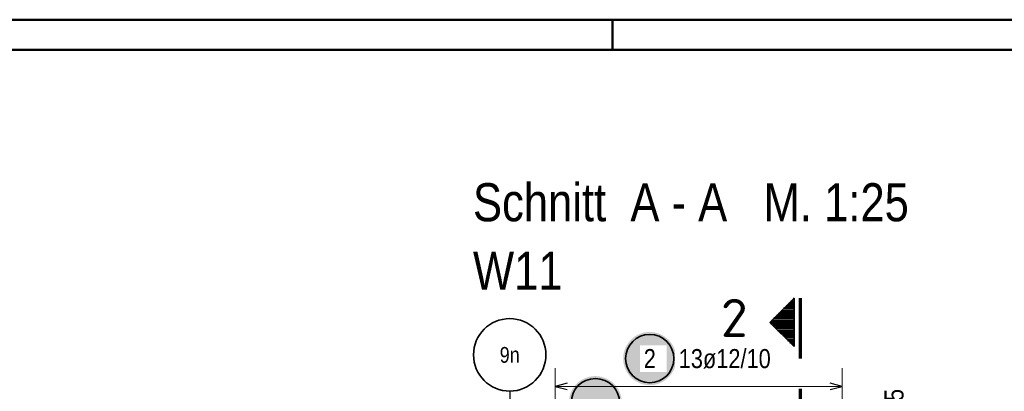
# Model space of a CAD drawing. Header units: millimetres. Extents: x -20 to 91, y -4 to 50.
# Tile 22 of 41: x 16 to 24, y 39 to 42. Entities that reach past the tile are written whole.
import ezdxf
from ezdxf.enums import TextEntityAlignment as Align

# ---------------------------------------------------------------- set-up
doc = ezdxf.new("R2010")
doc.units = ezdxf.units.MM
doc.linetypes.add('DASHDOTX2', pattern=[2, 1, -0.5, 0, -0.5])
doc.layers.add('Achsen', color=7, linetype='Continuous', lineweight=20)
doc.layers.add('Bewehrung', color=7, linetype='Continuous', lineweight=20)
doc.styles.add('Arial Narrow', font='ARIALN.TTF')
doc.styles.add('isocp', font='isocp', dxfattribs={"width": 1.1})

msp = doc.modelspace()

# ---------------------------------------------------------------- hatches: boundary and pattern name
at = {"lineweight": 50}
h = msp.add_hatch(dxfattribs=at)
h.set_pattern_fill('Mau', color=4, scale=0.01, style=0, pattern_type=2)
h.set_pattern_definition([(0, (0, 0), (0, 0.02), [])])
h.paths.add_polyline_path([(22.504025, 39.746322), (22.304025, 39.546322), (22.504025, 39.346322)])
at = {"lineweight": 25, "true_color": 0xffffff}
msp.add_hatch(color=7, dxfattribs=at).paths.add_polyline_path([(21.078452, 38.881746), (21.078318, 38.889423), (21.077916, 38.897092), (21.077247, 38.904742), (21.076311, 38.912364), (21.07511, 38.919948), (21.073645, 38.927486), (21.071917, 38.934968), (21.06993, 38.942386), (21.067685, 38.949729), (21.065185, 38.95699), (21.062433, 38.964159), (21.059432, 38.971228), (21.056187, 38.978187), (21.052701, 38.985029), (21.048978, 38.991746), (21.045023, 38.998328), (21.040841, 39.004768), (21.036436, 39.011058), (21.031815, 39.017191), (21.026982, 39.023159), (21.021944, 39.028954), (21.016707, 39.03457), (21.011277, 39.04), (21.005661, 39.045237), (20.999866, 39.050275), (20.993898, 39.055108), (20.987765, 39.059729), (20.981475, 39.064134), (20.975035, 39.068316), (20.968452, 39.072271), (20.961736, 39.075994), (20.954894, 39.07948), (20.947934, 39.082726), (20.940866, 39.085726), (20.933697, 39.088478), (20.926436, 39.090978), (20.919093, 39.093223), (20.911675, 39.095211), (20.904193, 39.096938), (20.896655, 39.098403), (20.88907, 39.099605), (20.881449, 39.10054), (20.873799, 39.10121), (20.86613, 39.101612), (20.858452, 39.101746), (20.850774, 39.101612), (20.843106, 39.10121), (20.835456, 39.10054), (20.827834, 39.099605), (20.82025, 39.098403), (20.812712, 39.096938), (20.80523, 39.095211), (20.797812, 39.093223), (20.790469, 39.090978), (20.783208, 39.088478), (20.776039, 39.085726), (20.76897, 39.082726), (20.762011, 39.07948), (20.755169, 39.075994), (20.748452, 39.072271), (20.74187, 39.068316), (20.73543, 39.064134), (20.72914, 39.059729), (20.723007, 39.055108), (20.717039, 39.050275), (20.711244, 39.045237), (20.705627, 39.04), (20.700198, 39.03457), (20.69496, 39.028954), (20.689923, 39.023159), (20.68509, 39.017191), (20.680469, 39.011058), (20.676064, 39.004768), (20.671882, 38.998328), (20.667927, 38.991746), (20.664204, 38.985029), (20.660718, 38.978187), (20.657472, 38.971228), (20.654472, 38.964159), (20.65172, 38.95699), (20.64922, 38.949729), (20.646975, 38.942386), (20.644987, 38.934968), (20.64326, 38.927486), (20.641795, 38.919948), (20.640593, 38.912364), (20.639658, 38.904742), (20.638988, 38.897092), (20.638586, 38.889423), (20.638452, 38.881746), (20.638586, 38.874068), (20.638988, 38.866399), (20.639658, 38.858749), (20.640593, 38.851127), (20.641795, 38.843543), (20.64326, 38.836005), (20.644987, 38.828523), (20.646975, 38.821105), (20.64922, 38.813762), (20.65172, 38.806501), (20.654472, 38.799332), (20.657472, 38.792264), (20.660718, 38.785304), (20.664204, 38.778462), (20.667927, 38.771746), (20.671882, 38.765163), (20.676064, 38.758723), (20.680469, 38.752433), (20.68509, 38.7463), (20.689923, 38.740332), (20.69496, 38.734537), (20.700198, 38.728921), (20.705627, 38.723491), (20.711244, 38.718254), (20.717039, 38.713216), (20.723007, 38.708383), (20.72914, 38.703762), (20.73543, 38.699357), (20.74187, 38.695175), (20.748452, 38.69122), (20.755169, 38.687497), (20.762011, 38.684011), (20.76897, 38.680766), (20.776039, 38.677765), (20.783208, 38.675013), (20.790469, 38.672513), (20.797812, 38.670268), (20.80523, 38.668281), (20.812712, 38.666553), (20.82025, 38.665088), (20.827834, 38.663887), (20.835456, 38.662951), (20.843106, 38.662281), (20.850774, 38.66188), (20.858452, 38.661746), (20.86613, 38.66188), (20.873799, 38.662281), (20.881449, 38.662951), (20.88907, 38.663887), (20.896655, 38.665088), (20.904193, 38.666553), (20.911675, 38.668281), (20.919093, 38.670268), (20.926436, 38.672513), (20.933697, 38.675013), (20.940866, 38.677765), (20.947934, 38.680766), (20.954894, 38.684011), (20.961736, 38.687497), (20.968452, 38.69122), (20.975035, 38.695175), (20.981475, 38.699357), (20.987765, 38.703762), (20.993898, 38.708383), (20.999866, 38.713216), (21.005661, 38.718254), (21.011277, 38.723491), (21.016707, 38.728921), (21.021944, 38.734537), (21.026982, 38.740332), (21.031815, 38.7463), (21.036436, 38.752433), (21.040841, 38.758723), (21.045023, 38.765163), (21.048978, 38.771746), (21.052701, 38.778462), (21.056187, 38.785304), (21.059432, 38.792264), (21.062433, 38.799332), (21.065185, 38.806501), (21.067685, 38.813762), (21.06993, 38.821105), (21.071917, 38.828523), (21.073645, 38.836005), (21.07511, 38.843543), (21.076311, 38.851127), (21.077247, 38.858749), (21.077916, 38.866399)])
at = {"layer": 'Bewehrung', "lineweight": 25, "true_color": 0xffffff}
msp.add_hatch(color=7, dxfattribs=at).paths.add_polyline_path([(21.528969, 39.246729), (21.528835, 39.254407), (21.528433, 39.262076), (21.527764, 39.269726), (21.526828, 39.277348), (21.525626, 39.284932), (21.524161, 39.29247), (21.522434, 39.299952), (21.520446, 39.30737), (21.518201, 39.314713), (21.515701, 39.321974), (21.512949, 39.329143), (21.509949, 39.336211), (21.506703, 39.343171), (21.503217, 39.350013), (21.499494, 39.356729), (21.495539, 39.363312), (21.491357, 39.369752), (21.486952, 39.376042), (21.482331, 39.382175), (21.477498, 39.388143), (21.472461, 39.393938), (21.467223, 39.399554), (21.461794, 39.404984), (21.456177, 39.410221), (21.450382, 39.415259), (21.444414, 39.420092), (21.438281, 39.424713), (21.431991, 39.429118), (21.425551, 39.4333), (21.418969, 39.437255), (21.412252, 39.440978), (21.40541, 39.444464), (21.398451, 39.447709), (21.391382, 39.45071), (21.384213, 39.453462), (21.376952, 39.455962), (21.369609, 39.458207), (21.362192, 39.460194), (21.354709, 39.461922), (21.347171, 39.463387), (21.339587, 39.464588), (21.331965, 39.465524), (21.324315, 39.466194), (21.316647, 39.466595), (21.308969, 39.466729), (21.301291, 39.466595), (21.293622, 39.466194), (21.285972, 39.465524), (21.278351, 39.464588), (21.270766, 39.463387), (21.263228, 39.461922), (21.255746, 39.460194), (21.248328, 39.458207), (21.240985, 39.455962), (21.233724, 39.453462), (21.226555, 39.45071), (21.219487, 39.447709), (21.212527, 39.444464), (21.205685, 39.440978), (21.198969, 39.437255), (21.192386, 39.4333), (21.185946, 39.429118), (21.179656, 39.424713), (21.173523, 39.420092), (21.167555, 39.415259), (21.16176, 39.410221), (21.156144, 39.404984), (21.150714, 39.399554), (21.145477, 39.393938), (21.140439, 39.388143), (21.135606, 39.382175), (21.130985, 39.376042), (21.12658, 39.369752), (21.122398, 39.363312), (21.118443, 39.356729), (21.11472, 39.350013), (21.111234, 39.343171), (21.107989, 39.336211), (21.104988, 39.329143), (21.102236, 39.321974), (21.099736, 39.314713), (21.097491, 39.30737), (21.095504, 39.299952), (21.093776, 39.29247), (21.092311, 39.284932), (21.09111, 39.277348), (21.090174, 39.269726), (21.089505, 39.262076), (21.089103, 39.254407), (21.088969, 39.246729), (21.089103, 39.239052), (21.089505, 39.231383), (21.090174, 39.223733), (21.09111, 39.216111), (21.092311, 39.208527), (21.093776, 39.200989), (21.095504, 39.193507), (21.097491, 39.186089), (21.099736, 39.178746), (21.102236, 39.171485), (21.104988, 39.164316), (21.107989, 39.157247), (21.111234, 39.150288), (21.11472, 39.143446), (21.118443, 39.136729), (21.122398, 39.130147), (21.12658, 39.123707), (21.130985, 39.117417), (21.135606, 39.111284), (21.140439, 39.105316), (21.145477, 39.099521), (21.150714, 39.093905), (21.156144, 39.088475), (21.16176, 39.083238), (21.167555, 39.0782), (21.173523, 39.073367), (21.179656, 39.068746), (21.185946, 39.064341), (21.192386, 39.060159), (21.198969, 39.056204), (21.205685, 39.052481), (21.212527, 39.048995), (21.219487, 39.045749), (21.226555, 39.042749), (21.233724, 39.039997), (21.240985, 39.037497), (21.248328, 39.035252), (21.255746, 39.033264), (21.263228, 39.031537), (21.270766, 39.030072), (21.278351, 39.02887), (21.285972, 39.027935), (21.293622, 39.027265), (21.301291, 39.026863), (21.308969, 39.026729), (21.316647, 39.026863), (21.324315, 39.027265), (21.331965, 39.027935), (21.339587, 39.02887), (21.347171, 39.030072), (21.354709, 39.031537), (21.362192, 39.033264), (21.369609, 39.035252), (21.376952, 39.037497), (21.384213, 39.039997), (21.391382, 39.042749), (21.398451, 39.045749), (21.40541, 39.048995), (21.412252, 39.052481), (21.418969, 39.056204), (21.425551, 39.060159), (21.431991, 39.064341), (21.438281, 39.068746), (21.444414, 39.073367), (21.450382, 39.0782), (21.456177, 39.083238), (21.461794, 39.088475), (21.467223, 39.093905), (21.472461, 39.099521), (21.477498, 39.105316), (21.482331, 39.111284), (21.486952, 39.117417), (21.491357, 39.123707), (21.495539, 39.130147), (21.499494, 39.136729), (21.503217, 39.143446), (21.506703, 39.150288), (21.509949, 39.157247), (21.512949, 39.164316), (21.515701, 39.171485), (21.518201, 39.178746), (21.520446, 39.186089), (21.522434, 39.193507), (21.524161, 39.200989), (21.525626, 39.208527), (21.526828, 39.216111), (21.527764, 39.223733), (21.528433, 39.231383)])

# ---------------------------------------------------------------- linework, layer by layer
at = {"color": 4, "linetype": 'Continuous', "lineweight": 50}
for p, q in [((87.5, 42.05), (0, 42.05)), ((87.25, 41.8), (1, 41.8))]:
    msp.add_line(p, q, dxfattribs=at)
at = {"color": 4, "linetype": 'Continuous', "lineweight": 50, "ltscale": 0.5}
msp.add_line((21, 42.05), (21, 41.8), dxfattribs=at)
at = {"color": 2, "linetype": 'Continuous', "lineweight": 35}
for p, q in [((22.304025, 39.546322), (22.504025, 39.746322)), ((22.504025, 39.346322), (22.504025, 39.746322)), ((22.504025, 39.346322), (22.304025, 39.546322))]:
    msp.add_line(p, q, dxfattribs=at)
at = {"color": 1, "linetype": 'DASHDOTX2', "lineweight": 70, "ltscale": 0.5}
msp.add_line((22.554025, 39.746322), (22.554025, 38.446322), dxfattribs=at)
at = {"color": 2, "linetype": 'Continuous', "lineweight": 35, "ltscale": 0.5}
msp.add_circle((20.858452, 38.881746), 0.2, dxfattribs=at)
at = {"layer": 'Achsen', "color": 3, "linetype": 'DASHDOTX2', "lineweight": 25, "ltscale": 0.5}
msp.add_line((20.149032, 38.97742), (20.149032, 27.794799), dxfattribs=at)
at = {"layer": 'Achsen', "color": 2, "linetype": 'Continuous', "lineweight": 35}
msp.add_circle((20.149032, 39.27742), 0.3, dxfattribs=at)
at = {"layer": 'Bewehrung', "color": 5, "linetype": 'Continuous', "lineweight": 18, "ltscale": 0.5}
for p, q in [((20.526106, 39.166511), (20.526106, 38.866511)), ((22.902103, 38.866511), (22.902103, 39.166511)), ((22.902103, 39.016511), (20.526106, 39.016511))]:
    msp.add_line(p, q, dxfattribs=at)
at = {"layer": 'Bewehrung', "color": 3, "linetype": 'Continuous', "lineweight": 25, "ltscale": 0.5}
for p, q in [((20.626106, 39.043306), (20.526106, 39.016511)), ((20.526106, 39.016511), (20.626106, 38.989716)), ((22.902103, 39.016511), (22.802103, 39.043306)), ((22.802103, 38.989716), (22.902103, 39.016511))]:
    msp.add_line(p, q, dxfattribs=at)
at = {"layer": 'Bewehrung', "color": 2, "linetype": 'Continuous', "lineweight": 35, "ltscale": 0.5}
msp.add_circle((21.308969, 39.246729), 0.2, dxfattribs=at)

# ---------------------------------------------------------------- texts
at = {"color": 1, "lineweight": 70, "style": 'Arial Narrow'}
for s, p in [('Schnitt  A - A   M. 1:25', (19.844894, 40.382525)), ('W11', (19.844894, 39.815525))]:
    msp.add_text(s, height=0.315, dxfattribs=at).set_placement(p)
at = {"color": 2, "lineweight": 35, "style": 'isocp', "width": 1.15}
msp.add_text('2', height=0.315, dxfattribs=at).set_placement((22.009338, 39.425888), align=Align.CENTER)
at = {"layer": 'Achsen', "color": 3, "lineweight": 25, "style": 'Arial Narrow'}
msp.add_text('9n', height=0.13, dxfattribs=at).set_placement((20.149032, 39.27742), align=Align.MIDDLE_CENTER)
at = {"layer": 'Bewehrung', "color": 2, "lineweight": 35, "insert": (23.253422, 38.022511), "char_height": 0.1575, "attachment_point": 1, "rotation": 90, "line_spacing_factor": 0.9, "style": 'Arial Narrow', "bg_fill": 3, "box_fill_scale": 1.2, "bg_fill_color": 256, "bg_fill_true_color": 13158600, "bg_fill_transparency": 0}
msp.add_mtext('3+4=7ø8/15', dxfattribs=at)

# ---------------------------------------------------------------- next in the draw order: texts
at = {"layer": 'Bewehrung', "color": 2, "lineweight": 35, "char_height": 0.1575, "attachment_point": 1, "line_spacing_factor": 0.9, "style": 'Arial Narrow', "bg_fill": 3, "box_fill_scale": 1.2, "bg_fill_color": 256, "bg_fill_true_color": 13158600, "bg_fill_transparency": 0}
for s, insert in [('2', (21.259356, 39.325479)), ('13ø12/10', (21.548969, 39.325479))]:
    msp.add_mtext(s, dxfattribs=dict(at, insert=insert))

doc.saveas('drawing.dxf')
